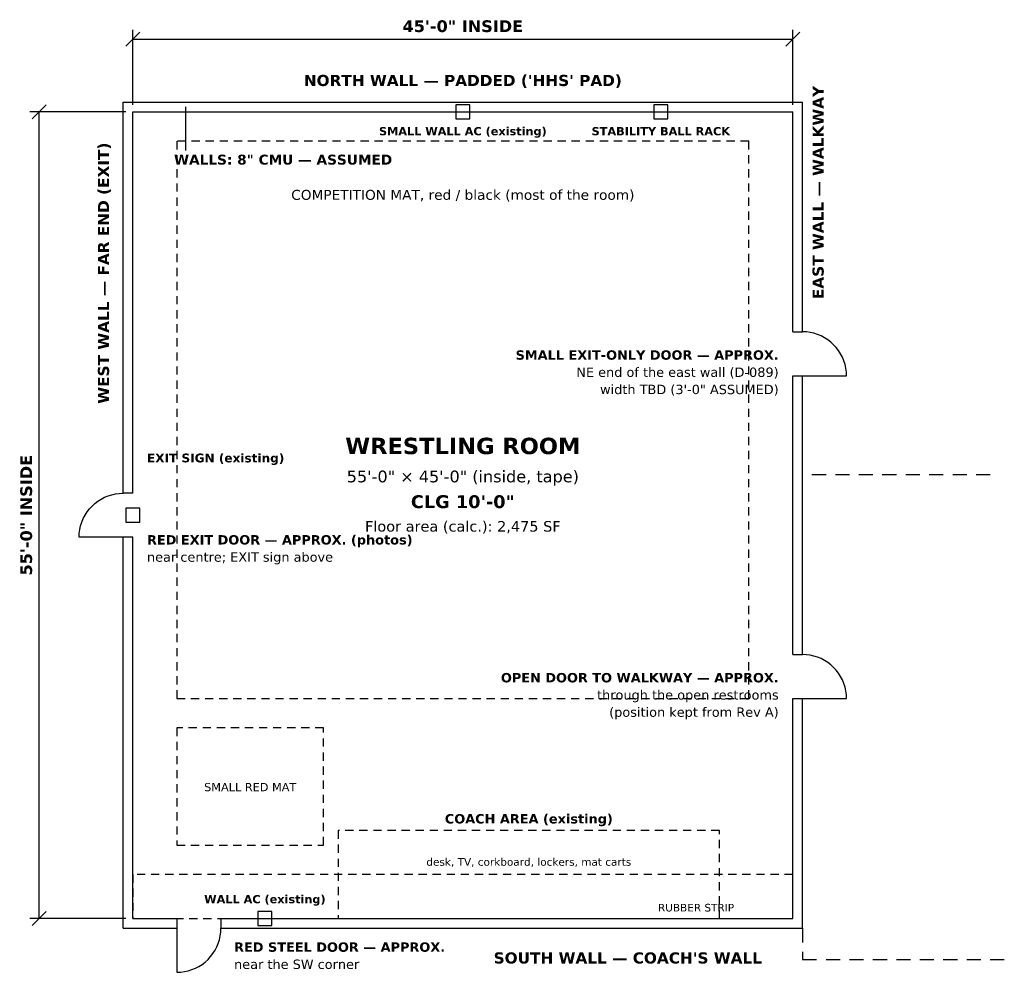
# Model space of a CAD drawing. Header units: feet. Extents: x -7.7 to 59.4, y -3.7 to 61.3.
import ezdxf
from ezdxf.enums import TextEntityAlignment as Align

# ---------------------------------------------------------------- set-up
doc = ezdxf.new("R2010")
doc.units = ezdxf.units.FT
doc.header["$MEASUREMENT"] = 0
for name, color, linetype in [('A-ANNO-DIMS', 7, 'Continuous'), ('A-ANNO-TEXT', 7, 'Continuous'), ('A-DOOR-IDEN', 7, 'Continuous'), ('A-FLOR-EXST', 7, 'Continuous'), ('A-WALL', 7, 'Continuous'), ('A-WALL-NMSR', 7, 'Continuous')]:
    doc.layers.add(name, color=color, linetype=linetype)
doc.styles.add('KS-BOLD', font='DejaVuSans-Bold.ttf')
doc.styles.add('KS-REG', font='DejaVuSans.ttf')

msp = doc.modelspace()

# ---------------------------------------------------------------- linework, layer by layer
at = {"layer": 'A-ANNO-DIMS'}
for p, q in [((-0.48, 59.48), (0.48, 60.44)), ((0, 55.48), (0, 60.6)), ((44.52, 59.48), (45.48, 60.44)), ((45, 55.48), (45, 60.6)), ((0, 59.96), (45, 59.96)), ((-6.88, 54.52), (-5.92, 55.48)), ((3.6, 52.36), (3.6, 55.333)), ((-0.48, 55), (-7.04, 55)), ((-6.4, 0), (-6.4, 55)), ((-0.48, 0), (-7.04, 0)), ((-6.88, -0.48), (-5.92, 0.48))]:
    msp.add_line(p, q, dxfattribs=at)
at = {"layer": 'A-DOOR-IDEN'}
for p, q in [((45.928, 39.989), (45.667, 40)), ((46.188, 39.954), (45.928, 39.989)), ((46.443, 39.898), (46.188, 39.954)), ((46.693, 39.819), (46.443, 39.898)), ((46.935, 39.719), (46.693, 39.819)), ((47.167, 39.598), (46.935, 39.719)), ((47.387, 39.457), (47.167, 39.598)), ((47.595, 39.298), (47.387, 39.457)), ((47.788, 39.121), (47.595, 39.298)), ((47.965, 38.928), (47.788, 39.121)), ((48.124, 38.721), (47.965, 38.928)), ((48.265, 38.5), (48.124, 38.721)), ((48.386, 38.268), (48.265, 38.5)), ((48.486, 38.026), (48.386, 38.268)), ((48.564, 37.776), (48.486, 38.026)), ((48.621, 37.521), (48.564, 37.776)), ((45.667, 37), (48.667, 37)), ((48.655, 37.261), (48.621, 37.521)), ((48.667, 37), (48.655, 37.261)), ((-1.693, 28.819), (-1.443, 28.898)), ((-1.443, 28.898), (-1.188, 28.954)), ((-1.188, 28.954), (-0.928, 28.989)), ((-0.928, 28.989), (-0.667, 29)), ((-2.788, 28.121), (-2.595, 28.298)), ((-2.595, 28.298), (-2.387, 28.457)), ((-2.387, 28.457), (-2.167, 28.598)), ((-2.167, 28.598), (-1.935, 28.719)), ((-1.935, 28.719), (-1.693, 28.819)), ((-3.265, 27.5), (-3.124, 27.721)), ((-3.124, 27.721), (-2.965, 27.928)), ((-2.965, 27.928), (-2.788, 28.121)), ((-3.564, 26.776), (-3.486, 27.026)), ((-3.486, 27.026), (-3.386, 27.268)), ((-3.386, 27.268), (-3.265, 27.5)), ((-3.667, 26), (-3.655, 26.261)), ((-3.655, 26.261), (-3.621, 26.521)), ((-3.621, 26.521), (-3.564, 26.776)), ((-0.667, 26), (-3.667, 26)), ((45.928, 17.989), (45.667, 18)), ((46.188, 17.954), (45.928, 17.989)), ((46.443, 17.898), (46.188, 17.954)), ((46.693, 17.819), (46.443, 17.898)), ((46.935, 17.719), (46.693, 17.819)), ((47.167, 17.598), (46.935, 17.719)), ((47.387, 17.457), (47.167, 17.598)), ((47.595, 17.298), (47.387, 17.457)), ((47.788, 17.121), (47.595, 17.298)), ((47.965, 16.928), (47.788, 17.121)), ((48.124, 16.721), (47.965, 16.928)), ((48.265, 16.5), (48.124, 16.721)), ((48.386, 16.268), (48.265, 16.5)), ((48.486, 16.026), (48.386, 16.268)), ((48.564, 15.776), (48.486, 16.026)), ((48.621, 15.521), (48.564, 15.776)), ((48.655, 15.261), (48.621, 15.521)), ((45.667, 15), (48.667, 15)), ((48.667, 15), (48.655, 15.261)), ((3, -0.667), (3, -3.667)), ((5.989, -0.928), (6, -0.667)), ((5.898, -1.443), (5.954, -1.188)), ((5.954, -1.188), (5.989, -0.928)), ((5.598, -2.167), (5.719, -1.935)), ((5.719, -1.935), (5.819, -1.693)), ((5.819, -1.693), (5.898, -1.443)), ((5.121, -2.788), (5.298, -2.595)), ((5.298, -2.595), (5.457, -2.387)), ((5.457, -2.387), (5.598, -2.167)), ((4.268, -3.386), (4.5, -3.265)), ((4.5, -3.265), (4.721, -3.124)), ((4.721, -3.124), (4.928, -2.965)), ((4.928, -2.965), (5.121, -2.788)), ((3, -3.667), (3.261, -3.655)), ((3.261, -3.655), (3.521, -3.621)), ((3.521, -3.621), (3.776, -3.564)), ((3.776, -3.564), (4.026, -3.486)), ((4.026, -3.486), (4.268, -3.386))]:
    msp.add_line(p, q, dxfattribs=at)
at = {"layer": 'A-FLOR-EXST'}
for p, q in [((3, 53), (3, 52.44)), ((3.6, 53), (3.04, 53)), ((4.56, 53), (4, 53)), ((5.52, 53), (4.96, 53)), ((6.48, 53), (5.92, 53)), ((7.44, 53), (6.88, 53)), ((8.4, 53), (7.84, 53)), ((9.36, 53), (8.8, 53)), ((10.32, 53), (9.76, 53)), ((11.28, 53), (10.72, 53)), ((12.24, 53), (11.68, 53)), ((13.2, 53), (12.64, 53)), ((14.16, 53), (13.6, 53)), ((15.12, 53), (14.56, 53)), ((16.08, 53), (15.52, 53)), ((17.04, 53), (16.48, 53)), ((18, 53), (17.44, 53)), ((18.96, 53), (18.4, 53)), ((19.92, 53), (19.36, 53)), ((20.88, 53), (20.32, 53)), ((21.84, 53), (21.28, 53)), ((22.8, 53), (22.24, 53)), ((23.76, 53), (23.2, 53)), ((24.72, 53), (24.16, 53)), ((25.68, 53), (25.12, 53)), ((26.64, 53), (26.08, 53)), ((27.6, 53), (27.04, 53)), ((28.56, 53), (28, 53)), ((29.52, 53), (28.96, 53)), ((30.48, 53), (29.92, 53)), ((31.44, 53), (30.88, 53)), ((32.4, 53), (31.84, 53)), ((33.36, 53), (32.8, 53)), ((34.32, 53), (33.76, 53)), ((35.28, 53), (34.72, 53)), ((36.24, 53), (35.68, 53)), ((37.2, 53), (36.64, 53)), ((38.16, 53), (37.6, 53)), ((39.12, 53), (38.56, 53)), ((40.08, 53), (39.52, 53)), ((41.04, 53), (40.48, 53)), ((42, 53), (41.44, 53)), ((42, 52.44), (42, 53)), ((3, 52.04), (3, 51.48)), ((42, 51.48), (42, 52.04)), ((3, 51.08), (3, 50.52)), ((42, 50.52), (42, 51.08)), ((3, 50.12), (3, 49.56)), ((42, 49.56), (42, 50.12)), ((3, 49.16), (3, 48.6)), ((42, 48.6), (42, 49.16)), ((3, 48.2), (3, 47.64)), ((42, 47.64), (42, 48.2)), ((3, 47.24), (3, 46.68)), ((42, 46.68), (42, 47.24)), ((3, 46.28), (3, 45.72)), ((42, 45.72), (42, 46.28)), ((3, 45.32), (3, 44.76)), ((42, 44.76), (42, 45.32)), ((3, 44.36), (3, 43.8)), ((42, 43.8), (42, 44.36)), ((3, 43.4), (3, 42.84)), ((42, 42.84), (42, 43.4)), ((3, 42.44), (3, 41.88)), ((42, 41.88), (42, 42.44)), ((3, 41.48), (3, 40.92)), ((42, 40.92), (42, 41.48)), ((3, 40.52), (3, 39.96)), ((42, 39.96), (42, 40.52)), ((3, 39.56), (3, 39)), ((42, 39), (42, 39.56)), ((3, 38.6), (3, 38.04)), ((42, 38.04), (42, 38.6)), ((3, 37.64), (3, 37.08)), ((42, 37.08), (42, 37.64)), ((3, 36.68), (3, 36.12)), ((42, 36.12), (42, 36.68)), ((3, 35.72), (3, 35.16)), ((42, 35.16), (42, 35.72)), ((3, 34.76), (3, 34.2)), ((42, 34.2), (42, 34.76)), ((3, 33.8), (3, 33.24)), ((42, 33.24), (42, 33.8)), ((3, 32.84), (3, 32.28)), ((42, 32.28), (42, 32.84)), ((3, 31.88), (3, 31.32)), ((42, 31.32), (42, 31.88)), ((3, 30.92), (3, 30.36)), ((42, 30.36), (42, 30.92)), ((3, 29.96), (3, 29.4)), ((42, 29.4), (42, 29.96)), ((3, 29), (3, 28.44)), ((42, 28.44), (42, 29)), ((3, 28.04), (3, 27.48)), ((42, 27.48), (42, 28.04)), ((3, 27.08), (3, 26.52)), ((42, 26.52), (42, 27.08)), ((3, 26.12), (3, 25.56)), ((42, 25.56), (42, 26.12)), ((3, 25.16), (3, 24.6)), ((42, 24.6), (42, 25.16)), ((3, 24.2), (3, 23.64)), ((42, 23.64), (42, 24.2)), ((3, 23.24), (3, 22.68)), ((42, 22.68), (42, 23.24)), ((3, 22.28), (3, 21.72)), ((42, 21.72), (42, 22.28)), ((3, 21.32), (3, 20.76)), ((42, 20.76), (42, 21.32)), ((3, 20.36), (3, 19.8)), ((42, 19.8), (42, 20.36)), ((3, 19.4), (3, 18.84)), ((42, 18.84), (42, 19.4)), ((3, 18.44), (3, 17.88)), ((42, 17.88), (42, 18.44)), ((3, 17.48), (3, 16.92)), ((42, 16.92), (42, 17.48)), ((3, 16.52), (3, 15.96)), ((42, 15.96), (42, 16.52)), ((3, 15.56), (3, 15)), ((42, 15), (42, 15.56)), ((3, 15), (3.56, 15)), ((3.96, 15), (4.52, 15)), ((4.92, 15), (5.48, 15)), ((5.88, 15), (6.44, 15)), ((6.84, 15), (7.4, 15)), ((7.8, 15), (8.36, 15)), ((8.76, 15), (9.32, 15)), ((9.72, 15), (10.28, 15)), ((10.68, 15), (11.24, 15)), ((11.64, 15), (12.2, 15)), ((12.6, 15), (13.16, 15)), ((13.56, 15), (14.12, 15)), ((14.52, 15), (15.08, 15)), ((15.48, 15), (16.04, 15)), ((16.44, 15), (17, 15)), ((17.4, 15), (17.96, 15)), ((18.36, 15), (18.92, 15)), ((19.32, 15), (19.88, 15)), ((20.28, 15), (20.84, 15)), ((21.24, 15), (21.8, 15)), ((22.2, 15), (22.76, 15)), ((23.16, 15), (23.72, 15)), ((24.12, 15), (24.68, 15)), ((25.08, 15), (25.64, 15)), ((26.04, 15), (26.6, 15)), ((27, 15), (27.56, 15)), ((27.96, 15), (28.52, 15)), ((28.92, 15), (29.48, 15)), ((29.88, 15), (30.44, 15)), ((30.84, 15), (31.4, 15)), ((31.8, 15), (32.36, 15)), ((32.76, 15), (33.32, 15)), ((33.72, 15), (34.28, 15)), ((34.68, 15), (35.24, 15)), ((35.64, 15), (36.2, 15)), ((36.6, 15), (37.16, 15)), ((37.56, 15), (38.12, 15)), ((38.52, 15), (39.08, 15)), ((39.48, 15), (40.04, 15)), ((40.44, 15), (41, 15)), ((41.4, 15), (41.96, 15)), ((3.4, 13), (3, 13)), ((3, 13), (3, 12.44)), ((4.36, 13), (3.8, 13)), ((5.32, 13), (4.76, 13)), ((6.28, 13), (5.72, 13)), ((7.24, 13), (6.68, 13)), ((8.2, 13), (7.64, 13)), ((9.16, 13), (8.6, 13)), ((10.12, 13), (9.56, 13)), ((11.08, 13), (10.52, 13)), ((12.04, 13), (11.48, 13)), ((13, 13), (12.44, 13)), ((13, 12.68), (13, 13)), ((13, 11.72), (13, 12.28)), ((3, 12.04), (3, 11.48)), ((3, 11.08), (3, 10.52)), ((13, 10.76), (13, 11.32)), ((3, 10.12), (3, 9.56)), ((13, 9.8), (13, 10.36)), ((3, 9.16), (3, 8.6)), ((13, 8.84), (13, 9.4)), ((3, 8.2), (3, 7.64)), ((13, 7.88), (13, 8.44)), ((13, 6.92), (13, 7.48)), ((3, 7.24), (3, 6.68)), ((3, 6.28), (3, 5.72)), ((13, 5.96), (13, 6.52)), ((13, 5), (13, 5.56)), ((14.08, 6), (14, 6)), ((14, 6), (14, 5.44)), ((15.04, 6), (14.48, 6)), ((16, 6), (15.44, 6)), ((16.96, 6), (16.4, 6)), ((17.92, 6), (17.36, 6)), ((18.88, 6), (18.32, 6)), ((19.84, 6), (19.28, 6)), ((20.8, 6), (20.24, 6)), ((21.76, 6), (21.2, 6)), ((22.72, 6), (22.16, 6)), ((23.68, 6), (23.12, 6)), ((24.64, 6), (24.08, 6)), ((25.6, 6), (25.04, 6)), ((26.56, 6), (26, 6)), ((27.52, 6), (26.96, 6)), ((28.48, 6), (27.92, 6)), ((29.44, 6), (28.88, 6)), ((30.4, 6), (29.84, 6)), ((31.36, 6), (30.8, 6)), ((32.32, 6), (31.76, 6)), ((33.28, 6), (32.72, 6)), ((34.24, 6), (33.68, 6)), ((35.2, 6), (34.64, 6)), ((36.16, 6), (35.6, 6)), ((37.12, 6), (36.56, 6)), ((38.08, 6), (37.52, 6)), ((39.04, 6), (38.48, 6)), ((40, 6), (39.44, 6)), ((40, 5.76), (40, 6)), ((3, 5.32), (3, 5)), ((3, 5), (3.56, 5)), ((3.96, 5), (4.52, 5)), ((4.92, 5), (5.48, 5)), ((5.88, 5), (6.44, 5)), ((6.84, 5), (7.4, 5)), ((7.8, 5), (8.36, 5)), ((8.76, 5), (9.32, 5)), ((9.72, 5), (10.28, 5)), ((10.68, 5), (11.24, 5)), ((11.64, 5), (12.2, 5)), ((12.6, 5), (13, 5)), ((14, 5.04), (14, 4.48)), ((40, 4.8), (40, 5.36)), ((14, 4.08), (14, 3.52)), ((40, 3.84), (40, 4.4)), ((40, 2.88), (40, 3.44)), ((0, 3), (0, 2.44)), ((0.84, 3), (0.28, 3)), ((1.8, 3), (1.24, 3)), ((2.76, 3), (2.2, 3)), ((3.72, 3), (3.16, 3)), ((4.68, 3), (4.12, 3)), ((5.64, 3), (5.08, 3)), ((6.6, 3), (6.04, 3)), ((7.56, 3), (7, 3)), ((8.52, 3), (7.96, 3)), ((9.48, 3), (8.92, 3)), ((10.44, 3), (9.88, 3)), ((11.4, 3), (10.84, 3)), ((12.36, 3), (11.8, 3)), ((13.32, 3), (12.76, 3)), ((14.28, 3), (13.72, 3)), ((14, 3.12), (14, 2.56)), ((15.24, 3), (14.68, 3)), ((16.2, 3), (15.64, 3)), ((17.16, 3), (16.6, 3)), ((18.12, 3), (17.56, 3)), ((19.08, 3), (18.52, 3)), ((20.04, 3), (19.48, 3)), ((21, 3), (20.44, 3)), ((21.96, 3), (21.4, 3)), ((22.92, 3), (22.36, 3)), ((23.88, 3), (23.32, 3)), ((24.84, 3), (24.28, 3)), ((25.8, 3), (25.24, 3)), ((26.76, 3), (26.2, 3)), ((27.72, 3), (27.16, 3)), ((28.68, 3), (28.12, 3)), ((29.64, 3), (29.08, 3)), ((30.6, 3), (30.04, 3)), ((31.56, 3), (31, 3)), ((32.52, 3), (31.96, 3)), ((33.48, 3), (32.92, 3)), ((34.44, 3), (33.88, 3)), ((35.4, 3), (34.84, 3)), ((36.36, 3), (35.8, 3)), ((37.32, 3), (36.76, 3)), ((38.28, 3), (37.72, 3)), ((39.24, 3), (38.68, 3)), ((40.2, 3), (39.64, 3)), ((41.16, 3), (40.6, 3)), ((42.12, 3), (41.56, 3)), ((43.08, 3), (42.52, 3)), ((44.04, 3), (43.48, 3)), ((45, 3), (44.44, 3)), ((45, 2.88), (45, 3)), ((0, 2.04), (0, 1.48)), ((14, 2.16), (14, 1.6)), ((40, 1.92), (40, 2.48)), ((45, 1.92), (45, 2.48)), ((40, 0.96), (40, 1.52)), ((45, 0.96), (45, 1.52)), ((0, 1.08), (0, 0.52)), ((14, 1.2), (14, 0.64)), ((0, 0.12), (0, 0)), ((0, 0), (0.56, 0)), ((0.96, 0), (1.52, 0)), ((1.92, 0), (2.48, 0)), ((2.88, 0), (3.44, 0)), ((3.84, 0), (4.4, 0)), ((4.8, 0), (5.36, 0)), ((5.76, 0), (6.32, 0)), ((6.72, 0), (7.28, 0)), ((7.68, 0), (8.24, 0)), ((8.64, 0), (9.2, 0)), ((9.6, 0), (10.16, 0)), ((10.56, 0), (11.12, 0)), ((11.52, 0), (12.08, 0)), ((12.48, 0), (13.04, 0)), ((13.44, 0), (14, 0)), ((14, 0.24), (14, 0)), ((14, 0), (14.56, 0)), ((14.4, 0), (14.96, 0)), ((14.96, 0), (15.52, 0)), ((15.36, 0), (15.92, 0)), ((15.92, 0), (16.48, 0)), ((16.32, 0), (16.88, 0)), ((16.88, 0), (17.44, 0)), ((17.28, 0), (17.84, 0)), ((17.84, 0), (18.4, 0)), ((18.24, 0), (18.8, 0)), ((18.8, 0), (19.36, 0)), ((19.2, 0), (19.76, 0)), ((19.76, 0), (20.32, 0)), ((20.16, 0), (20.72, 0)), ((20.72, 0), (21.28, 0)), ((21.12, 0), (21.68, 0)), ((21.68, 0), (22.24, 0)), ((22.08, 0), (22.64, 0)), ((22.64, 0), (23.2, 0)), ((23.04, 0), (23.6, 0)), ((23.6, 0), (24.16, 0)), ((24, 0), (24.56, 0)), ((24.56, 0), (25.12, 0)), ((24.96, 0), (25.52, 0)), ((25.52, 0), (26.08, 0)), ((25.92, 0), (26.48, 0)), ((26.48, 0), (27.04, 0)), ((26.88, 0), (27.44, 0)), ((27.44, 0), (28, 0)), ((27.84, 0), (28.4, 0)), ((28.4, 0), (28.96, 0)), ((28.8, 0), (29.36, 0)), ((29.36, 0), (29.92, 0)), ((29.76, 0), (30.32, 0)), ((30.32, 0), (30.88, 0)), ((30.72, 0), (31.28, 0)), ((31.28, 0), (31.84, 0)), ((31.68, 0), (32.24, 0)), ((32.24, 0), (32.8, 0)), ((32.64, 0), (33.2, 0)), ((33.2, 0), (33.76, 0)), ((33.6, 0), (34.16, 0)), ((34.16, 0), (34.72, 0)), ((34.56, 0), (35.12, 0)), ((35.12, 0), (35.68, 0)), ((35.52, 0), (36.08, 0)), ((36.08, 0), (36.64, 0)), ((36.48, 0), (37.04, 0)), ((37.04, 0), (37.6, 0)), ((37.44, 0), (38, 0)), ((38, 0), (38.56, 0)), ((38.4, 0), (38.96, 0)), ((38.96, 0), (39.52, 0)), ((39.36, 0), (39.92, 0)), ((39.92, 0), (40, 0)), ((40, 0), (40, 0.56)), ((40.32, 0), (40.88, 0)), ((41.28, 0), (41.84, 0)), ((42.24, 0), (42.8, 0)), ((43.2, 0), (43.76, 0)), ((44.16, 0), (44.72, 0)), ((45, 0), (45, 0.56))]:
    msp.add_line(p, q, dxfattribs=at)
for points in [[(22.02, 54.52), (22.98, 54.52), (22.98, 55.48), (22.02, 55.48)], [(35.52, 54.52), (36.48, 54.52), (36.48, 55.48), (35.52, 55.48)], [(-0.48, 27.02), (0.48, 27.02), (0.48, 27.98), (-0.48, 27.98)], [(8.52, -0.48), (9.48, -0.48), (9.48, 0.48), (8.52, 0.48)]]:
    msp.add_lwpolyline(points, close=True, dxfattribs=at)
at = {"layer": 'A-WALL'}
for p, q in [((-0.667, 29), (-0.667, 55.667)), ((-0.667, 55.667), (45.667, 55.667)), ((45.667, 40), (45.667, 55.667)), ((0, 29), (0, 55)), ((0, 55), (45, 55)), ((45, 40), (45, 55)), ((45, 40), (45.667, 40)), ((45, 18), (45, 37)), ((45, 37), (45.667, 37)), ((45.667, 18), (45.667, 37)), ((0, 29), (-0.667, 29)), ((-0.667, -0.667), (-0.667, 26)), ((0, 26), (-0.667, 26)), ((0, 0), (0, 26)), ((45, 18), (45.667, 18)), ((45, 0), (45, 15)), ((45, 15), (45.667, 15)), ((45.667, -0.667), (45.667, 15)), ((0, 0), (3, 0)), ((3, 0), (3, -0.667)), ((6, 0), (45, 0)), ((6, 0), (6, -0.667)), ((-0.667, -0.667), (3, -0.667)), ((6, -0.667), (45.667, -0.667))]:
    msp.add_line(p, q, dxfattribs=at)
at = {"layer": 'A-WALL-NMSR'}
for p, q in [((47.267, 30.25), (46.307, 30.25)), ((48.867, 30.25), (47.907, 30.25)), ((50.467, 30.25), (49.507, 30.25)), ((52.067, 30.25), (51.107, 30.25)), ((53.667, 30.25), (52.707, 30.25)), ((55.267, 30.25), (54.307, 30.25)), ((56.867, 30.25), (55.907, 30.25)), ((58.467, 30.25), (57.507, 30.25)), ((45.667, -0.667), (45.667, -1.627)), ((45.667, -2.267), (45.667, -2.8)), ((45.667, -2.8), (46.627, -2.8)), ((47.267, -2.8), (48.227, -2.8)), ((48.867, -2.8), (49.827, -2.8)), ((50.467, -2.8), (51.427, -2.8)), ((52.067, -2.8), (53.027, -2.8)), ((53.667, -2.8), (54.627, -2.8)), ((55.267, -2.8), (56.227, -2.8)), ((56.867, -2.8), (57.827, -2.8)), ((58.467, -2.8), (59.427, -2.8))]:
    msp.add_line(p, q, dxfattribs=at)

# ---------------------------------------------------------------- texts
at = {"layer": 'A-ANNO-DIMS', "style": 'KS-BOLD'}
msp.add_text('45\'-0" INSIDE', height=0.8, dxfattribs=at).set_placement((22.5, 60.44), align=Align.CENTER)
msp.add_text('55\'-0" INSIDE', height=0.8, rotation=90, dxfattribs=at).set_placement((-6.88, 27.5), align=Align.CENTER)
at = {"layer": 'A-ANNO-TEXT'}
for s, height, style, p in [("NORTH WALL — PADDED ('HHS' PAD)", 0.76, 'KS-BOLD', (22.5, 56.76)), ('WRESTLING ROOM', 1.12, 'KS-BOLD', (22.5, 31.66)), ('55\'-0" × 45\'-0" (inside, tape)', 0.8, 'KS-REG', (22.5, 29.74)), ('CLG 10\'-0"', 0.88, 'KS-BOLD', (22.5, 27.98)), ('Floor area (calc.): 2,475 SF', 0.72, 'KS-REG', (22.5, 26.38)), ("SOUTH WALL — COACH'S WALL", 0.76, 'KS-BOLD', (33.75, -3.067))]:
    msp.add_text(s, height=height, dxfattribs=dict(at, style=style)).set_placement(p, align=Align.CENTER)
at = {"layer": 'A-ANNO-TEXT', "style": 'KS-BOLD'}
for s, p in [('EAST WALL — WALKWAY', (47.107, 49.5)), ('WEST WALL — FAR END (EXIT)', (-1.627, 44))]:
    msp.add_text(s, height=0.76, rotation=90, dxfattribs=at).set_placement(p, align=Align.CENTER)
msp.add_text('WALLS: 8" CMU — ASSUMED', height=0.68, dxfattribs=at).set_placement((2.8, 51.4))
at = {"layer": 'A-DOOR-IDEN'}
for s, style, p in [('SMALL EXIT-ONLY DOOR — APPROX.', 'KS-BOLD', (44.04, 38.1)), ('NE end of the east wall (D-089)', 'KS-REG', (44.04, 36.927)), ('width TBD (3\'-0" ASSUMED)', 'KS-REG', (44.04, 35.753)), ('OPEN DOOR TO WALKWAY — APPROX.', 'KS-BOLD', (44.04, 16.1)), ('through the open restrooms', 'KS-REG', (44.04, 14.927)), ('(position kept from Rev A)', 'KS-REG', (44.04, 13.753))]:
    msp.add_text(s, height=0.64, dxfattribs=dict(at, style=style)).set_placement(p, align=Align.RIGHT)
for s, style, p in [('RED EXIT DOOR — APPROX. (photos)', 'KS-BOLD', (0.96, 25.5)), ('near centre; EXIT sign above', 'KS-REG', (0.96, 24.327)), ('RED STEEL DOOR — APPROX.', 'KS-BOLD', (6.9, -2.267)), ('near the SW corner', 'KS-REG', (6.9, -3.44))]:
    msp.add_text(s, height=0.64, dxfattribs=dict(at, style=style)).set_placement(p)
at = {"layer": 'A-FLOR-EXST'}
for s, height, style, p in [('SMALL WALL AC (existing)', 0.56, 'KS-BOLD', (22.5, 53.4)), ('STABILITY BALL RACK', 0.56, 'KS-BOLD', (36, 53.4)), ('COMPETITION MAT, red / black (most of the room)', 0.68, 'KS-REG', (22.5, 49)), ('SMALL RED MAT', 0.56, 'KS-REG', (8, 8.68)), ('COACH AREA (existing)', 0.64, 'KS-BOLD', (27, 6.48)), ('desk, TV, corkboard, lockers, mat carts', 0.52, 'KS-REG', (27, 3.6)), ('WALL AC (existing)', 0.56, 'KS-BOLD', (9, 1.04))]:
    msp.add_text(s, height=height, dxfattribs=dict(at, style=style)).set_placement(p, align=Align.CENTER)
at = {"layer": 'A-FLOR-EXST', "style": 'KS-BOLD'}
msp.add_text('EXIT SIGN (existing)', height=0.6, dxfattribs=at).set_placement((0.96, 31.1))
at = {"layer": 'A-FLOR-EXST', "style": 'KS-REG'}
msp.add_text('RUBBER STRIP', height=0.52, dxfattribs=at).set_placement((41, 0.48), align=Align.RIGHT)

doc.saveas('drawing.dxf')
